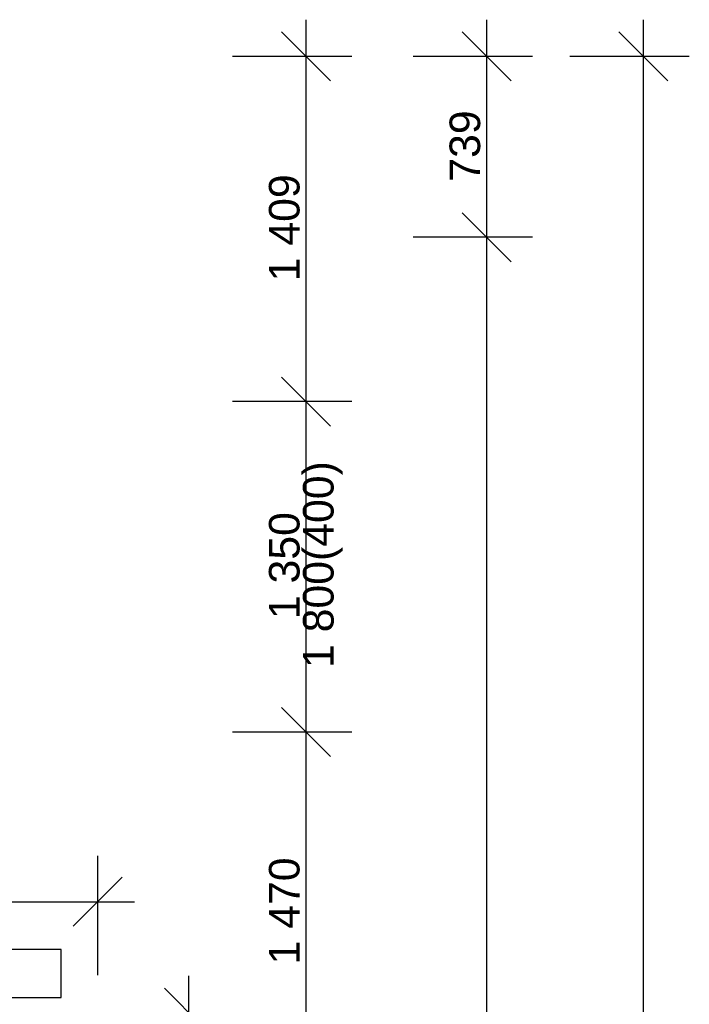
# Model space of a CAD drawing. Header units: millimetres. Extents: x -28017 to 3863, y -4271 to 20239.
# Tile 243 of 243: x 621 to 3357, y 14248 to 18269. Entities that reach past the tile are written whole.
import ezdxf

# ---------------------------------------------------------------- set-up
doc = ezdxf.new("R2010")
doc.units = ezdxf.units.MM
doc.header["$MEASUREMENT"] = 0
for name, color, linetype in [('5._POHLED ZÁPADNÍ_2_Kóty - SP', 7, 'Continuous'), ('5._POHLED ZÁPADNÍ_2_Nové_Anotace - SP', 7, 'Continuous'), ('5._POHLED ZÁPADNÍ_2_Nové_Kóty - SP', 7, 'Continuous')]:
    doc.layers.add(name, color=color, linetype=linetype)
doc.styles.add('GENEROVANÝ_STYL_2', font='txt')

msp = doc.modelspace()

# ---------------------------------------------------------------- linework, layer by layer
at = {"layer": '5._POHLED ZÁPADNÍ_2_Nové_Anotace - SP', "color": 1, "linetype": 'Continuous', "lineweight": 25}
for p, q in [((790.6, 14472.1), (-74.8, 14472.1)), ((790.6, 14275.6), (790.6, 14472.1)), ((-74.8, 14275.6), (790.6, 14275.6))]:
    msp.add_line(p, q, dxfattribs=at)
at = {"layer": '5._POHLED ZÁPADNÍ_2_Nové_Kóty - SP', "color": 1, "linetype": 'Continuous', "lineweight": 25}
for p, q in [((1791.3, 18118.7), (1791.3, 18268.7)), ((2529.1, 18118.7), (2529.1, 18268.7)), ((3169.2, 18118.7), (3169.2, 18268.7)), ((1891.3, 18018.7), (1691.3, 18218.7)), ((2629.1, 18018.7), (2429.1, 18218.7)), ((3269.2, 18018.7), (3069.2, 18218.7)), ((1978.8, 18118.7), (1491.3, 18118.7)), ((1791.3, 16709.3), (1791.3, 18118.7)), ((2716.6, 18118.7), (2229.1, 18118.7)), ((2529.1, 17379.9), (2529.1, 18118.7)), ((3356.7, 18118.7), (2869.2, 18118.7)), ((3169.2, 189.9), (3169.2, 18118.7)), ((2429.1, 17479.9), (2629.1, 17279.9)), ((2716.6, 17379.9), (2229.1, 17379.9)), ((2529.1, 7933.6), (2529.1, 17379.9)), ((1691.3, 16809.3), (1891.3, 16609.3)), ((1978.8, 16709.3), (1491.3, 16709.3)), ((1791.3, 15359.3), (1791.3, 16709.3)), ((1691.3, 15459.3), (1891.3, 15259.3)), ((1978.8, 15359.3), (1491.3, 15359.3)), ((1791.3, 13889), (1791.3, 15359.3)), ((940.3, 14366.5), (940.6, 14854)), ((840.4, 14566.6), (1040.5, 14766.5)), ((-161.1, 14667.2), (940.4, 14666.5)), ((940.4, 14666.5), (1090.4, 14666.4)), ((1312.4, 14214), (1312.4, 14364)), ((1412.4, 14114), (1212.4, 14314))]:
    msp.add_line(p, q, dxfattribs=at)

# ---------------------------------------------------------------- texts
at = {"layer": '5._POHLED ZÁPADNÍ_2_Kóty - SP', "color": 1, "linetype": 'Continuous', "lineweight": 25, "char_height": 125, "attachment_point": 7, "rotation": 90, "style": 'GENEROVANÝ_STYL_2'}
for s, insert, width in [('\\A1;{\\pql;\\fArial|b0|i0|c0|p38;739}', (2504.1, 17607), 284.572), ('\\A1;{\\pql;\\fArial|b0|i0|c0|p38;1\xa0409}', (1766.3, 17200.3), 427.429), ('\\A1;{\\pql;\\fArial|b0|i0|c0|p38;1\xa0800(400)}', (1941.3, 15621.1), 826.286), ('\\A1;{\\pql;\\fArial|b0|i0|c0|p38;1\xa0350}', (1766.3, 15820.6), 427.429), ('\\A1;{\\pql;\\fArial|b0|i0|c0|p38;1\xa0470}', (1766.3, 14410.4), 427.429)]:
    msp.add_mtext(s, dxfattribs=dict(at, insert=insert, width=width))

doc.saveas('drawing.dxf')
